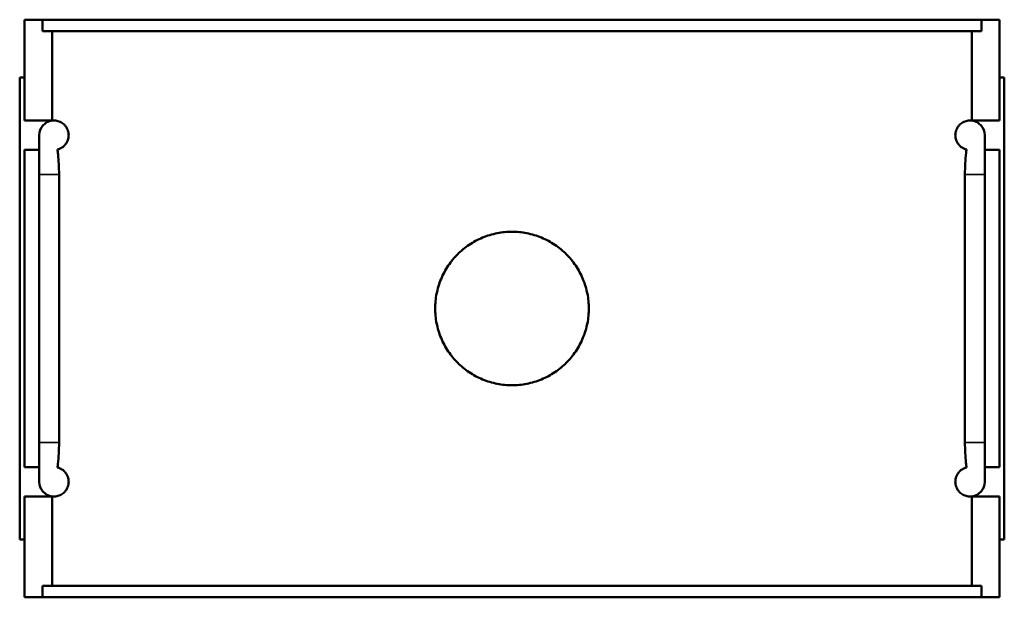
# Model space of a CAD drawing. Header units: millimetres. Extents: x 0 to 898, y -421 to 989.
# Tile 5 of 7: x 314 to 515, y 695 to 813. Entities that reach past the tile are written whole.
import ezdxf

# ---------------------------------------------------------------- set-up
doc = ezdxf.new("R2010")
doc.units = ezdxf.units.MM
doc.layers.add('Visible (ANSI)', color=7, linetype='Continuous', lineweight=50)
doc.layers.add('Visible Narrow (ANSI)', color=7, linetype='Continuous', lineweight=35)

msp = doc.modelspace()

# ---------------------------------------------------------------- linework, layer by layer
at = {"layer": 'Visible (ANSI)'}
for p, q in [((315.031, 792.286), (315.031, 812.886)), ((315.031, 812.886), (318.675, 812.886)), ((510.387, 812.886), (318.675, 812.886)), ((318.675, 810.526), (318.675, 812.886)), ((510.387, 812.886), (514.031, 812.886)), ((510.387, 812.886), (510.387, 810.526)), ((514.031, 792.286), (514.031, 812.886)), ((318.675, 810.526), (510.387, 810.526)), ((320.638, 792.286), (320.638, 810.526)), ((508.425, 792.286), (508.425, 810.526)), ((315.031, 801.086), (314.031, 801.086)), ((314.031, 706.686), (314.031, 801.086)), ((514.031, 801.086), (515.031, 801.086)), ((515.031, 706.686), (515.031, 801.086)), ((315.031, 792.286), (320.638, 792.286)), ((320.638, 792.26), (320.638, 792.286)), ((508.425, 792.286), (514.031, 792.286)), ((508.425, 792.26), (508.425, 792.286)), ((318.031, 789.286), (318.031, 781.286)), ((511.031, 781.286), (511.031, 789.286)), ((315.031, 721.486), (315.031, 786.286)), ((318.031, 786.286), (315.031, 786.286)), ((514.031, 786.286), (511.031, 786.286)), ((514.031, 721.486), (514.031, 786.286)), ((318.031, 726.486), (318.031, 781.286)), ((322.067, 781.286), (322.067, 726.486)), ((506.995, 726.486), (506.995, 781.286)), ((511.031, 781.286), (511.031, 726.486)), ((318.031, 726.486), (318.031, 718.486)), ((511.031, 718.486), (511.031, 726.486)), ((315.031, 721.486), (318.031, 721.486)), ((511.031, 721.486), (514.031, 721.486)), ((315.031, 694.886), (315.031, 715.486)), ((320.638, 715.486), (315.031, 715.486)), ((320.638, 715.486), (320.638, 715.511)), ((320.638, 697.246), (320.638, 715.486)), ((508.425, 715.486), (508.425, 715.511)), ((508.425, 697.246), (508.425, 715.486)), ((514.031, 715.486), (508.425, 715.486)), ((514.031, 694.886), (514.031, 715.486)), ((314.031, 706.686), (315.031, 706.686)), ((515.031, 706.686), (514.031, 706.686)), ((318.675, 697.246), (510.387, 697.246)), ((318.675, 694.886), (318.675, 697.246)), ((510.387, 697.246), (510.387, 694.886)), ((318.675, 694.886), (315.031, 694.886)), ((510.387, 694.886), (318.675, 694.886)), ((514.031, 694.886), (510.387, 694.886))]:
    msp.add_line(p, q, dxfattribs=at)
for centre, start, end in [((321.031, 789.286), 97.53811, 180), ((508.031, 789.286), 0, 82.46189), ((321.031, 718.486), 180, 262.46189), ((508.031, 718.486), 277.53811, 0)]:
    msp.add_arc(centre, 3, start, end, dxfattribs=at)
for points, knots in [([(320.638, 792.26), (321.122, 792.324), (321.684, 792.283), (322.495, 791.916), (322.752, 791.767), (323.142, 791.425), (323.272, 791.291), (323.523, 790.969), (323.644, 790.783), (323.822, 790.398), (323.892, 790.214), (323.971, 789.893), (323.993, 789.779), (324.023, 789.54), (324.031, 789.414), (324.031, 789.157), (324.023, 789.032), (323.993, 788.792), (323.971, 788.678), (323.892, 788.357), (323.822, 788.173), (323.644, 787.789), (323.523, 787.602), (323.272, 787.28), (323.142, 787.146), (322.752, 786.804), (322.495, 786.655), (322.094, 786.474), (321.921, 786.415), (321.751, 786.373)], [0.9512362, 0.9512362, 0.9512362, 0.9512362, 1.5918115, 1.5918115, 1.8389542, 1.8389542, 1.9625255, 1.9625255, 2.0860969, 2.0860969, 2.1632163, 2.1632163, 2.201776, 2.201776, 2.2403357, 2.2403357, 2.2788954, 2.2788954, 2.3174551, 2.3174551, 2.3945746, 2.3945746, 2.5181459, 2.5181459, 2.6417173, 2.6417173, 2.88886, 2.88886, 3.0805822, 3.0805822, 3.0805822, 3.0805822]), ([(507.312, 786.373), (507.142, 786.415), (506.968, 786.474), (506.567, 786.655), (506.31, 786.804), (505.921, 787.147), (505.791, 787.28), (505.54, 787.602), (505.418, 787.789), (505.24, 788.173), (505.17, 788.357), (505.091, 788.678), (505.07, 788.792), (505.04, 789.032), (505.031, 789.157), (505.031, 789.414), (505.04, 789.539), (505.07, 789.779), (505.091, 789.893), (505.17, 790.214), (505.24, 790.398), (505.418, 790.782), (505.54, 790.969), (505.791, 791.291), (505.921, 791.425), (506.31, 791.767), (506.567, 791.916), (507.378, 792.283), (507.941, 792.324), (508.425, 792.26)], [1.399703, 1.399703, 1.399703, 1.399703, 1.5915148, 1.5915148, 1.8386196, 1.8386196, 1.962172, 1.962172, 2.0857244, 2.0857244, 2.1628365, 2.1628365, 2.2013926, 2.2013926, 2.2399486, 2.2399486, 2.2785047, 2.2785047, 2.3170608, 2.3170608, 2.3941729, 2.3941729, 2.5177253, 2.5177253, 2.6412777, 2.6412777, 2.8883825, 2.8883825, 3.5290397, 3.5290397, 3.5290397, 3.5290397]), ([(321.751, 786.373), (321.793, 786.054), (321.831, 785.726), (321.997, 784.084), (322.067, 782.687), (322.067, 781.286)], [0.68487691, 0.68487691, 0.68487691, 0.68487691, 0.79263896, 0.79263896, 1.2127259, 1.2127259, 1.2127259, 1.2127259]), ([(506.995, 781.286), (506.995, 782.782), (507.075, 784.273), (507.252, 785.898), (507.281, 786.138), (507.312, 786.373)], [0, 0, 0, 0, 0.44905436, 0.44905436, 0.52843195, 0.52843195, 0.52843195, 0.52843195]), ([(430.211, 753.886), (430.211, 752.899), (430.117, 751.88), (429.719, 749.853), (429.416, 748.846), (428.615, 746.915), (428.117, 745.989), (426.966, 744.279), (426.314, 743.493), (424.924, 742.103), (424.138, 741.451), (422.427, 740.3), (421.502, 739.801), (419.571, 739.001), (418.564, 738.698), (416.537, 738.3), (415.518, 738.206), (413.545, 738.206), (412.525, 738.3), (410.499, 738.698), (409.491, 739.001), (407.56, 739.801), (406.635, 740.3), (404.924, 741.451), (404.139, 742.103), (402.749, 743.493), (402.096, 744.279), (400.945, 745.989), (400.447, 746.915), (399.646, 748.846), (399.343, 749.853), (398.946, 751.88), (398.851, 752.899), (398.851, 754.872), (398.946, 755.891), (399.343, 757.918), (399.646, 758.925), (400.447, 760.856), (400.945, 761.782), (402.096, 763.493), (402.749, 764.278), (404.139, 765.668), (404.924, 766.321), (406.635, 767.471), (407.56, 767.97), (409.491, 768.77), (410.499, 769.073), (412.525, 769.471), (413.545, 769.566), (415.518, 769.566), (416.537, 769.471), (418.564, 769.073), (419.571, 768.77), (421.502, 767.97), (422.427, 767.471), (424.138, 766.321), (424.924, 765.668), (426.314, 764.278), (426.966, 763.493), (428.117, 761.782), (428.615, 760.856), (429.416, 758.925), (429.719, 757.918), (430.117, 755.891), (430.211, 754.872), (430.211, 753.886)], [0, 0, 0, 0, 0.2958964, 0.2958964, 0.5917927, 0.5917927, 0.8876891, 0.8876891, 1.1835854, 1.1835854, 1.4794745, 1.4794745, 1.7753636, 1.7753636, 2.0712527, 2.0712527, 2.3671417, 2.3671417, 2.6630308, 2.6630308, 2.9589199, 2.9589199, 3.254809, 3.254809, 3.550698, 3.550698, 3.8465944, 3.8465944, 4.1424908, 4.1424908, 4.4383871, 4.4383871, 4.7342835, 4.7342835, 5.0301798, 5.0301798, 5.3260762, 5.3260762, 5.6219725, 5.6219725, 5.9178689, 5.9178689, 6.213758, 6.213758, 6.5096471, 6.5096471, 6.8055361, 6.8055361, 7.1014252, 7.1014252, 7.3973143, 7.3973143, 7.6932034, 7.6932034, 7.9890924, 7.9890924, 8.2849815, 8.2849815, 8.5808779, 8.5808779, 8.8767742, 8.8767742, 9.1726706, 9.1726706, 9.4685669, 9.4685669, 9.4685669, 9.4685669]), ([(322.067, 726.486), (322.067, 724.989), (321.987, 723.498), (321.81, 721.873), (321.782, 721.633), (321.751, 721.398)], [0, 0, 0, 0, 0.44905436, 0.44905436, 0.52843195, 0.52843195, 0.52843195, 0.52843195]), ([(507.312, 721.398), (507.27, 721.717), (507.232, 722.045), (507.065, 723.687), (506.995, 725.084), (506.995, 726.486)], [0.68487681, 0.68487681, 0.68487681, 0.68487681, 0.79263896, 0.79263896, 1.21272581, 1.21272581, 1.21272581, 1.21272581]), ([(321.751, 721.398), (321.921, 721.356), (322.094, 721.298), (322.495, 721.116), (322.752, 720.967), (323.142, 720.625), (323.272, 720.491), (323.523, 720.169), (323.644, 719.983), (323.822, 719.598), (323.892, 719.414), (323.971, 719.093), (323.993, 718.979), (324.023, 718.74), (324.031, 718.614), (324.031, 718.357), (324.023, 718.232), (323.993, 717.992), (323.971, 717.878), (323.892, 717.557), (323.822, 717.373), (323.644, 716.989), (323.523, 716.802), (323.272, 716.48), (323.142, 716.346), (322.752, 716.004), (322.495, 715.855), (321.684, 715.488), (321.122, 715.447), (320.638, 715.511)], [1.4000893, 1.4000893, 1.4000893, 1.4000893, 1.5918115, 1.5918115, 1.8389542, 1.8389542, 1.9625255, 1.9625255, 2.0860969, 2.0860969, 2.1632163, 2.1632163, 2.201776, 2.201776, 2.2403357, 2.2403357, 2.2788954, 2.2788954, 2.3174551, 2.3174551, 2.3945746, 2.3945746, 2.5181459, 2.5181459, 2.6417173, 2.6417173, 2.88886, 2.88886, 3.5294353, 3.5294353, 3.5294353, 3.5294353]), ([(508.425, 715.511), (507.941, 715.447), (507.378, 715.488), (506.567, 715.855), (506.31, 716.004), (505.921, 716.347), (505.791, 716.48), (505.54, 716.802), (505.418, 716.989), (505.24, 717.373), (505.17, 717.557), (505.091, 717.878), (505.07, 717.992), (505.04, 718.232), (505.031, 718.357), (505.031, 718.614), (505.04, 718.739), (505.07, 718.979), (505.091, 719.093), (505.17, 719.414), (505.24, 719.598), (505.418, 719.982), (505.54, 720.169), (505.791, 720.491), (505.921, 720.625), (506.31, 720.967), (506.567, 721.116), (506.968, 721.298), (507.142, 721.356), (507.312, 721.398)], [0.9508576, 0.9508576, 0.9508576, 0.9508576, 1.5915148, 1.5915148, 1.8386196, 1.8386196, 1.962172, 1.962172, 2.0857244, 2.0857244, 2.1628365, 2.1628365, 2.2013926, 2.2013926, 2.2399486, 2.2399486, 2.2785047, 2.2785047, 2.3170608, 2.3170608, 2.3941729, 2.3941729, 2.5177253, 2.5177253, 2.6412777, 2.6412777, 2.8883825, 2.8883825, 3.0801943, 3.0801943, 3.0801943, 3.0801943])]:
    msp.add_open_spline(points, degree=3, knots=knots, dxfattribs=at)
at = {"layer": 'Visible Narrow (ANSI)'}
for p, q in [((321.792, 781.286), (318.045, 781.286)), ((507.27, 781.286), (511.017, 781.286)), ((321.792, 726.486), (318.045, 726.486)), ((507.27, 726.486), (511.017, 726.486))]:
    msp.add_line(p, q, dxfattribs=at)

doc.saveas('drawing.dxf')
